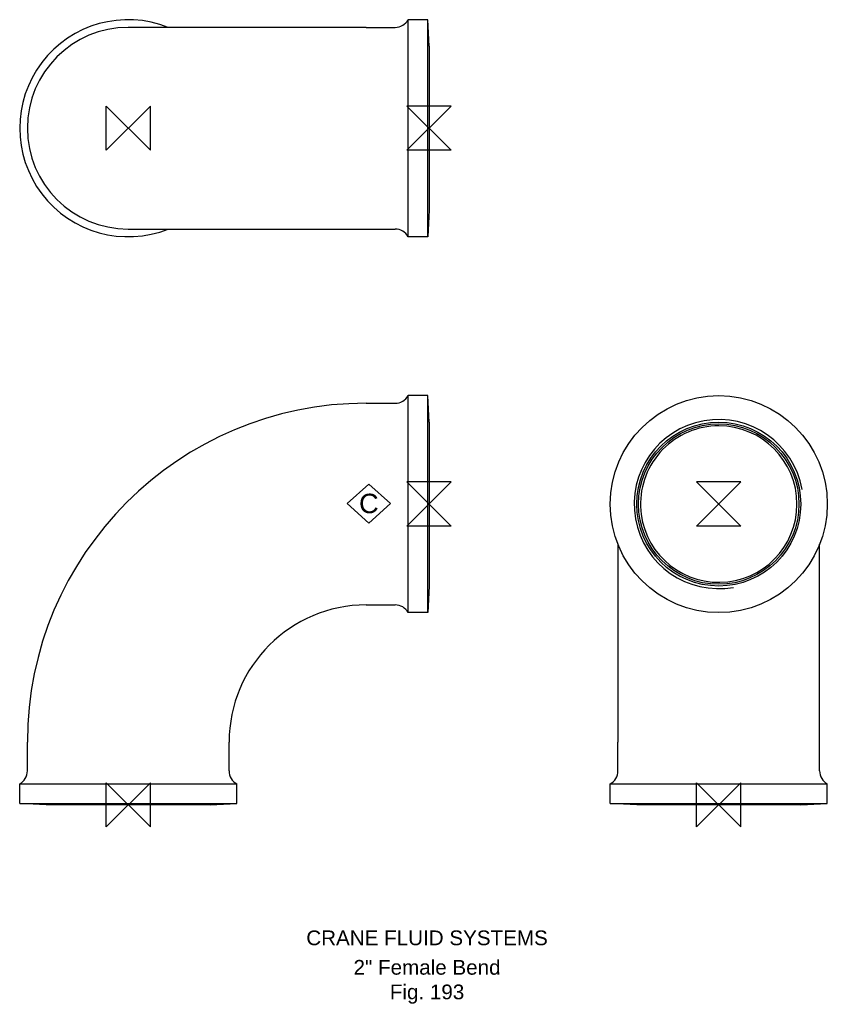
# Model space of a CAD drawing. Extents: x -37 to 237, y -68 to 266.
import ezdxf

# ---------------------------------------------------------------- set-up
doc = ezdxf.new("R2010")
doc.units = 0
doc.header["$MEASUREMENT"] = 0
doc.layers.get('0').update_dxf_attribs({"linetype": 'CONTINUOUS'})
for name, color, linetype in [('DETAIL', 2, 'CONTINUOUS'), ('ORIGIN', 6, 'CONTINUOUS'), ('SYMBOL', 3, 'CONTINUOUS')]:
    doc.layers.add(name, color=color, linetype=linetype)
doc.layers.add('TEXT', color=7, linetype='CONTINUOUS', lineweight=13)
doc.styles.add('fastrack', font='ARIAL.TTF')

# ---------------------------------------------------------------- blocks, each defined once
blk = doc.blocks.new('C Symbol')
at = {"layer": 'SYMBOL'}
for p, q in [((-10, 0), (0, 9)), ((0, 9), (10, 0)), ((0, -9), (-10, 0)), ((10, 0), (0, -9))]:
    blk.add_line(p, q, dxfattribs=at)
at = {"layer": 'SYMBOL', "insert": (0, 0), "char_height": 9, "attachment_point": 5, "style": 'fastrack'}
blk.add_mtext('C', dxfattribs=at)
blk = doc.blocks.new('ZPO')
at = {"layer": 'ORIGIN'}
for p, q in [((-20, 20), (20, -20)), ((20, 20), (-20, -20)), ((-20, -20), (-20, 20)), ((20, -20), (20, 20))]:
    blk.add_line(p, q, dxfattribs=at)

msp = doc.modelspace()

# ---------------------------------------------------------------- linework, layer by layer
at = {"layer": 'DETAIL'}
for p, q in [((94.9, 192.68), (94.9, 266.28)), ((101.53, 266.28), (94.9, 266.28)), ((101.53, 192.68), (101.53, 266.28)), ((102, 257.28), (101.53, 266.28)), ((80.7, 263.68), (0, 263.68)), ((80.7, 263.68), (90.51, 263.68)), ((102, 257.28), (102, 201.68)), ((102, 201.68), (101.53, 192.68)), ((0, 195.28), (80.7, 195.28)), ((80.7, 195.28), (90.51, 195.28)), ((101.53, 192.68), (94.9, 192.68)), ((94.9, 65.2), (94.9, 138.8)), ((101.53, 138.8), (94.9, 138.8)), ((101.53, 65.2), (101.53, 138.8)), ((102, 129.8), (101.53, 138.8)), ((80.7, 136.2), (90.51, 136.2)), ((102, 129.8), (102, 74.2)), ((166.01, 88.41), (166.01, 21.3)), ((234.41, 21.3), (234.41, 88.41)), ((102, 74.2), (101.53, 65.2)), ((80.7, 67.8), (90.51, 67.8)), ((101.53, 65.2), (94.9, 65.2)), ((-34.2, 11.49), (-34.2, 21.3)), ((34.2, 11.49), (34.2, 21.3)), ((166.01, 11.49), (166.01, 21.3)), ((234.41, 11.49), (234.41, 21.3)), ((-36.8, 7.1), (36.8, 7.1)), ((-36.8, 0.47), (-36.8, 7.1)), ((36.8, 0.47), (36.8, 7.1)), ((163.41, 7.1), (237.01, 7.1)), ((163.41, 0.47), (163.41, 7.1)), ((237.01, 0.47), (237.01, 7.1)), ((-36.8, 0.47), (36.8, 0.47)), ((-27.8, 0), (-36.8, 0.47)), ((27.8, 0), (-27.8, 0)), ((27.8, 0), (36.8, 0.47)), ((163.41, 0.47), (237.01, 0.47)), ((172.41, 0), (163.41, 0.47)), ((228.01, 0), (172.41, 0)), ((228.01, 0), (237.01, 0.47))]:
    msp.add_line(p, q, dxfattribs=at)
for radius in [36.8, 27.8, 27.2]:
    msp.add_circle((200.21, 102), radius, dxfattribs=at)
for centre, radius, start, end in [((0, 229.48), 36.8, 68.3334, 291.6666), ((90.51, 268.68), 5, 270, 331.3146), ((0, 229.48), 34.2, 90, 270), ((90.51, 190.28), 5, 28.6854, 90), ((90.51, 141.2), 5, 270, 331.3146), ((80.7, 21.3), 114.9, 90, 180), ((200.21, 102), 28.68, 10, 280), ((200.21, 102), 26.53, 90, 181.7321), ((200.21, 102), 26.53, 0, 90), ((200.21, 102), 26.53, 181.7321, 0), ((80.7, 21.3), 46.5, 90, 180), ((90.51, 62.8), 5, 28.6854, 90), ((-39.2, 11.49), 5, 298.6854, 0), ((39.2, 11.49), 5, 180, 241.3146), ((161.01, 11.49), 5, 298.6854, 0), ((239.41, 11.49), 5, 180, 241.3146)]:
    msp.add_arc(centre, radius, start, end, dxfattribs=at)

# ---------------------------------------------------------------- block references
at = {"xscale": 0.732421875, "yscale": 0.732421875, "zscale": 0.732421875}
msp.add_blockref('C Symbol', (81.58, 102.17), dxfattribs=at)
at = {"layer": 'ORIGIN', "xscale": 0.375, "yscale": 0.375, "zscale": 0.375}
for p in [(0, 229.48), (0, 0), (200.21, 0)]:
    msp.add_blockref('ZPO', p, dxfattribs=at)
at = {"layer": 'ORIGIN', "xscale": 0.375, "yscale": 0.375, "zscale": 0.375, "rotation": 90}
for p in [(102, 229.48), (102, 102), (200.21, 102)]:
    msp.add_blockref('ZPO', p, dxfattribs=at)

# ---------------------------------------------------------------- texts
at = {"layer": 'TEXT', "char_height": 5, "attachment_point": 2, "style": 'fastrack'}
for s, insert in [('CRANE FLUID SYSTEMS', (101.31, -42.6)), ('\\A1;2" Female Bend\\PFig. 193', (101.31, -52.6))]:
    msp.add_mtext(s, dxfattribs=dict(at, insert=insert))

doc.saveas('drawing.dxf')
